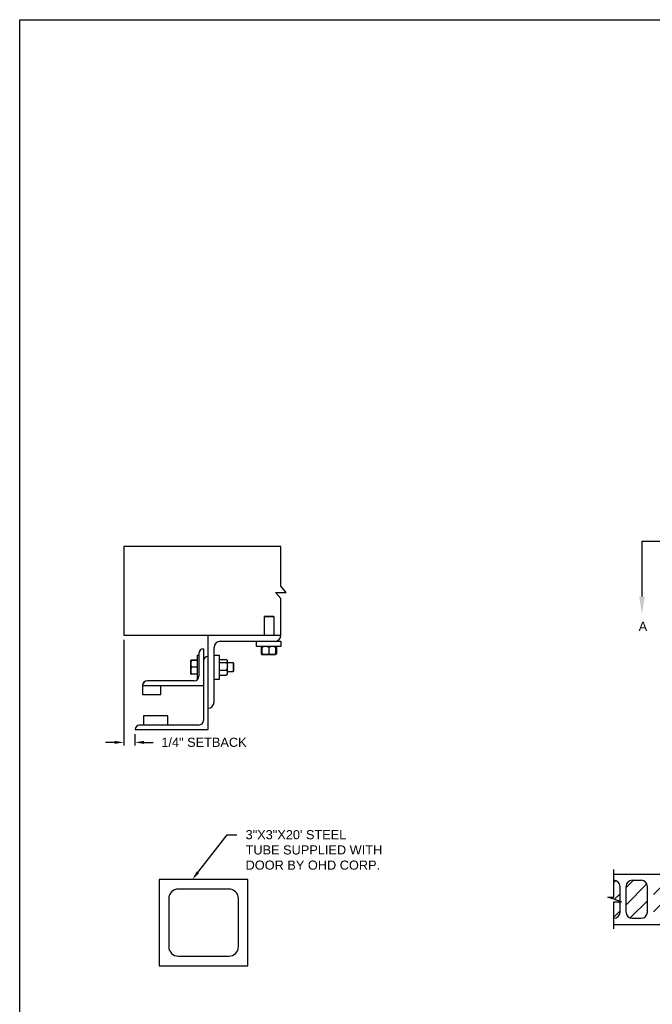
# Model space of a CAD drawing. Header units: inches. Extents: x 169.6 to 213.7, y 195.1 to 247.7.
# Tile 44 of 48: x 169.6 to 176.1, y 237.1 to 247.2. Entities that reach past the tile are written whole.
import ezdxf
from ezdxf import colors
from ezdxf.entities.mleader import LeaderData, LeaderLine
from ezdxf.math import Vec2, Vec3

# ---------------------------------------------------------------- set-up
doc = ezdxf.new("R2010")
doc.units = ezdxf.units.IN
doc.header["$LTSCALE"] = 0.25
doc.header["$MEASUREMENT"] = 0
doc.linetypes.add('CENTER', pattern=[2, 1.25, -0.25, 0.25, -0.25])
for name, color, linetype in [('ANNOTATIONS', 1, 'Continuous'), ('CRANK LH', 7, 'Continuous'), ('DETAILS', 4, 'Continuous'), ('SECTION CUTS', 6, 'CENTER')]:
    doc.layers.add(name, color=color, linetype=linetype)
doc.styles.add('ARIAL', font='arial.ttf', dxfattribs={"height": 0.09375})
doc.styles.get("Standard").update_dxf_attribs({"font": 'romans.shx'})
doc.dimstyles.new('STANDARD$0', dxfattribs={"dimtxt": 0.09375, "dimasz": 0.09375, "dimexe": 0.03125, "dimexo": 0.046875, "dimgap": 0.09, "dimtad": 0, "dimtih": 1, "dimtoh": 1, "dimdec": 4, "dimzin": 0, "dimdsep": 46, "dimtxsty": 'ARIAL', "dimcen": 0.09, "dimadec": 0, "dimazin": 0, "dimtfac": 1, "dimtdec": 4, "dimtofl": 0, "dimtmove": 0, "dimatfit": 1, "dimfxl": 1, "dimtolj": 1, "dimtzin": 0, "dimarcsym": 0})

# ---------------------------------------------------------------- blocks, each defined once
blk = doc.blocks.new('*D6')
at = {"layer": 'ANNOTATIONS', "color": 0, "lineweight": -2, "transparency": 16777216}
for p, q in [((170.659, 240.815), (170.659, 239.73)), ((170.774, 239.846), (170.774, 239.73)), ((170.565, 239.762), (170.472, 239.762)), ((170.868, 239.762), (170.962, 239.762))]:
    blk.add_line(p, q, dxfattribs=at)
at = {"layer": 'ANNOTATIONS', "color": 0, "transparency": 16777216}
for points in [[(170.565, 239.777), (170.565, 239.746), (170.659, 239.762)], [(170.868, 239.777), (170.868, 239.746), (170.774, 239.762)]]:
    blk.add_solid(points, dxfattribs=at)
at = {"layer": 'defpoints', "color": 0, "transparency": 16777216}
for p in [(170.659, 240.862), (170.774, 239.893), (170.774, 239.762)]:
    blk.add_point(p, dxfattribs=at)
at = {"layer": 'ANNOTATIONS', "color": 0, "transparency": 16777216, "insert": (171.483, 239.762), "char_height": 0.09375, "attachment_point": 5, "style": 'ARIAL'}
blk.add_mtext('\\A1;1/4" SETBACK', dxfattribs=at)

msp = doc.modelspace()

# ---------------------------------------------------------------- hatches: boundary and pattern name
at = {"layer": 'CRANK LH', "linetype": 'Continuous'}
h = msp.add_hatch(dxfattribs=at)
h.set_pattern_fill('ANSI31', color=256, style=0)
h.set_pattern_definition([(45, (32.37464, 2.54673), (-0.08838835, 0.08838835), [])])
h.paths.add_polyline_path([(175.7586, 238.28353, 0.41421356), (175.6961, 238.34603), (175.6961, 238.17133), (175.63199, 238.17133), (175.7586, 238.12953)])
h.paths.add_polyline_path([(175.7586, 238.12442), (175.6961, 238.12442), (175.6961, 237.9554, 0.41421356), (175.7586, 238.0179)])
h.paths.add_polyline_path([(175.8211, 238.0179, 0.41421356), (175.8836, 237.9554), (175.97735, 237.9554, 0.41421356), (176.03985, 238.0179), (176.03985, 238.28353, 0.41421356), (175.97735, 238.34603), (175.8836, 238.34603, 0.41421356), (175.8211, 238.28353)])
h.paths.add_polyline_path([(176.3211, 238.28353, 0.41421356), (176.2586, 238.34603), (176.16485, 238.34603, 0.41421356), (176.10235, 238.28353), (176.10235, 238.0179, 0.41421356), (176.16485, 237.9554), (176.2586, 237.9554, 0.41421356), (176.3211, 238.0179)])

# ---------------------------------------------------------------- linework, layer by layer
for p, q in [((175.6961, 238.17133), (175.6961, 238.4554)), ((175.77407, 238.12442), (175.63199, 238.17133)), ((175.63199, 238.17133), (175.6961, 238.17133)), ((175.6961, 237.84603), (175.6961, 238.12442)), ((175.6961, 238.12442), (175.77407, 238.12442))]:
    msp.add_line(p, q, dxfattribs=at)
at = {"layer": 'CRANK LH'}
for p, q in [((175.6961, 238.40853), (176.3836, 238.40853)), ((175.7586, 238.12953), (175.7586, 238.28353)), ((175.8211, 238.0179), (175.8211, 238.28353)), ((175.8836, 238.34603), (175.97735, 238.34603)), ((176.03985, 238.0179), (176.03985, 238.28353)), ((175.7586, 238.0179), (175.7586, 238.12442)), ((175.6961, 237.8929), (176.3836, 237.8929)), ((175.8836, 237.9554), (175.97735, 237.9554))]:
    msp.add_line(p, q, dxfattribs=at)
for centre, start, end in [((175.6961, 238.28353), 0, 90), ((175.8836, 238.28353), 90, 180), ((175.97735, 238.28353), 0, 90), ((175.6961, 238.0179), 270, 0), ((175.8836, 238.0179), 180, 270), ((175.97735, 238.0179), 270, 0)]:
    msp.add_arc(centre, 0.0625, start, end, dxfattribs=at)
at = {"layer": 'defpoints'}
msp.add_lwpolyline([(189.05875, 234.44685), (169.58887, 234.44685), (169.58887, 247.18196), (189.05875, 247.18196)], close=True, dxfattribs=at)
at = {"layer": 'DETAILS'}
for p, q in [((172.32668, 241.30234), (172.27235, 241.36559)), ((172.21802, 241.30234), (172.32668, 241.30234)), ((172.27235, 241.23909), (172.21802, 241.30234)), ((172.11086, 241.05859), (172.10625, 241.05398)), ((172.10625, 240.86184), (172.10625, 241.05398)), ((172.10625, 241.05398), (172.2, 241.05398)), ((172.11086, 241.05859), (172.1954, 241.05859)), ((172.1954, 241.05859), (172.2, 241.05398)), ((172.2, 241.05398), (172.2, 240.86184)), ((171.52434, 239.89309), (171.52434, 240.86184)), ((171.47746, 240.72121), (171.47746, 239.98684)), ((171.58684, 240.17434), (171.58684, 240.73684)), ((171.64934, 240.79934), (172.27434, 240.79934)), ((172.02434, 240.74609), (172.02434, 240.79934)), ((172.27434, 240.74609), (172.02434, 240.74609)), ((172.07335, 240.73851), (172.07028, 240.73671)), ((172.07028, 240.73671), (172.07028, 240.67234)), ((172.07244, 240.73671), (172.07244, 240.67234)), ((172.07587, 240.74337), (172.07886, 240.74594)), ((172.07903, 240.73799), (172.07639, 240.73671)), ((172.07639, 240.73671), (172.07639, 240.67234)), ((172.07903, 240.73671), (172.07903, 240.67234)), ((172.14934, 240.73671), (172.14934, 240.67234)), ((172.21965, 240.73671), (172.21965, 240.67234)), ((172.22228, 240.73671), (172.22228, 240.67234)), ((172.22624, 240.73671), (172.22624, 240.67234)), ((172.2284, 240.73671), (172.2284, 240.67234)), ((172.27434, 240.79934), (172.27434, 240.74609)), ((171.41209, 240.65871), (171.43059, 240.65871)), ((171.41209, 240.65871), (171.41209, 240.40871)), ((171.43059, 240.67434), (171.43059, 240.43996)), ((171.58684, 240.65871), (171.64009, 240.65871)), ((171.64009, 240.65871), (171.64009, 240.40871)), ((171.64209, 240.45321), (171.64209, 240.61421)), ((171.64209, 240.61421), (171.71384, 240.61421)), ((171.71821, 240.60983), (171.72321, 240.60403)), ((172.07335, 240.67054), (172.07028, 240.67234)), ((172.07681, 240.66999), (172.07244, 240.67234)), ((172.07903, 240.66296), (172.07587, 240.66569)), ((172.07903, 240.67106), (172.07639, 240.67234)), ((172.07903, 240.66296), (172.21965, 240.66296)), ((171.34659, 240.60403), (171.3466, 240.60404)), ((171.34659, 240.60403), (171.34659, 240.60403)), ((171.34659, 240.4634), (171.34659, 240.60403)), ((171.41209, 240.60592), (171.35287, 240.60592)), ((171.41209, 240.60519), (171.35287, 240.60519)), ((171.41209, 240.60515), (171.35287, 240.60515)), ((171.41209, 240.60493), (171.35287, 240.60493)), ((171.41209, 240.60409), (171.35287, 240.60409)), ((171.41209, 240.53385), (171.35287, 240.53385)), ((171.64009, 240.60403), (171.64209, 240.60403)), ((171.64209, 240.58311), (171.71384, 240.58311)), ((171.72321, 240.4634), (171.72321, 240.60403)), ((171.72321, 240.58059), (171.78248, 240.58059)), ((171.78248, 240.58059), (171.78709, 240.57598)), ((171.78248, 240.58059), (171.78248, 240.48684)), ((171.78709, 240.57598), (171.78709, 240.49144)), ((171.34659, 240.4634), (171.34659, 240.4634)), ((171.3466, 240.46337), (171.3466, 240.46338)), ((171.34661, 240.46337), (171.3466, 240.46337)), ((171.34664, 240.46332), (171.34661, 240.46337)), ((171.35264, 240.46334), (171.35287, 240.46249)), ((171.35264, 240.46233), (171.35287, 240.4615)), ((171.41209, 240.46347), (171.35287, 240.46347)), ((171.41209, 240.46333), (171.35287, 240.46333)), ((171.41209, 240.46249), (171.35287, 240.46249)), ((171.41209, 240.46228), (171.35287, 240.46228)), ((171.41209, 240.46224), (171.35287, 240.46224)), ((171.41209, 240.4615), (171.35287, 240.4615)), ((171.41865, 240.40871), (171.41209, 240.40871)), ((171.64009, 240.40871), (171.58684, 240.40871)), ((171.64209, 240.4634), (171.64009, 240.4634)), ((171.64209, 240.50261), (171.71384, 240.50261)), ((171.64209, 240.45321), (171.71384, 240.45321)), ((171.72321, 240.4634), (171.71821, 240.4576)), ((171.78248, 240.48684), (171.72321, 240.48684)), ((171.78709, 240.49144), (171.78248, 240.48684)), ((170.85246, 240.34963), (170.85246, 240.25246)), ((170.85246, 240.34621), (171.47746, 240.34621)), ((171.38371, 240.39309), (170.89934, 240.39309)), ((171.03996, 240.25246), (171.03996, 240.34621)), ((170.85246, 240.25246), (171.03996, 240.25246)), ((171.11028, 240.03371), (170.86028, 240.03371)), ((170.86028, 240.03371), (170.86028, 239.93996)), ((171.11028, 239.93996), (171.11028, 240.03371)), ((171.43059, 239.93996), (170.82121, 239.93996)), ((170.77434, 239.89309), (171.52434, 239.89309))]:
    msp.add_line(p, q, dxfattribs=at)
for points in [[(172.27235, 241.36559), (172.27235, 241.77384), (170.65901, 241.77384), (170.65901, 240.86184), (172.27434, 240.86184)], [(172.27235, 240.86184), (172.27235, 241.23909)]]:
    msp.add_lwpolyline(points, dxfattribs=at)
at = {"layer": 'DETAILS', "linetype": 'Continuous'}
msp.add_lwpolyline([(171.02267, 237.46864), (171.93492, 237.46864), (171.93492, 238.3534), (171.02267, 238.3534)], close=True, dxfattribs=at)
msp.add_lwpolyline([(171.73889, 237.56666, 0.41421356), (171.8369, 237.66468), (171.8369, 238.15737, 0.41421356), (171.73889, 238.25538), (171.2187, 238.25538, 0.41421356), (171.12068, 238.15737), (171.12068, 237.66468, 0.41421356), (171.2187, 237.56666)], format="xyb", close=True, dxfattribs=at)
at = {"layer": 'DETAILS'}
for centre, radius, start, end in [((172.21184, 240.86184), 0.0625, 270, 0), ((171.47746, 240.67434), 0.04688, 90, 180), ((171.64934, 240.73684), 0.0625, 90, 180), ((171.52434, 240.59621), 0.04688, 90, 180), ((171.38371, 240.43996), 0.04688, 270, 0), ((170.89769, 240.34785), 0.04527, 87.917978, 177.754387), ((170.89934, 240.34621), 0.04688, 90, 180), ((171.52434, 240.17434), 0.0625, 270, 0), ((170.82121, 239.89309), 0.04688, 90, 180), ((171.43059, 239.98684), 0.04688, 270, 0)]:
    msp.add_arc(centre, radius, start, end, dxfattribs=at)
for points, knots in [([(172.07028, 240.73671), (172.07209, 240.73958), (172.07391, 240.74247), (172.07586, 240.74335), (172.07587, 240.74336)], [0, 0, 0, 0, 0.99332562, 1, 1, 1, 1]), ([(172.07244, 240.73671), (172.07311, 240.73808), (172.07471, 240.74131), (172.07646, 240.74425), (172.07755, 240.74473), (172.07766, 240.74478)], [0, 0, 0, 0, 0.39860917, 0.94310679, 1, 1, 1, 1]), ([(172.07903, 240.74002), (172.07851, 240.73983), (172.07625, 240.73899), (172.0741, 240.7377), (172.07244, 240.73671)], [0, 0, 0, 0, 0.22784114, 1, 1, 1, 1]), ([(172.11418, 240.74609), (172.10926, 240.74573), (172.09924, 240.74501), (172.08759, 240.7408), (172.08096, 240.73763), (172.07903, 240.73671)], [0, 0, 0, 0, 0.40629057, 0.82726642, 1, 1, 1, 1]), ([(172.07903, 240.73671), (172.07903, 240.73811), (172.07903, 240.7414), (172.07903, 240.7452), (172.07903, 240.74579), (172.07903, 240.74609)], [0, 0, 0, 0, 0.26545991, 0.62807649, 1, 1, 1, 1]), ([(172.14934, 240.73671), (172.14387, 240.73918), (172.13274, 240.74419), (172.12058, 240.74607), (172.11435, 240.74609), (172.11418, 240.74609)], [0, 0, 0, 0, 0.48434141, 0.98632773, 1, 1, 1, 1]), ([(172.18449, 240.74609), (172.17957, 240.74573), (172.16955, 240.74501), (172.1579, 240.7408), (172.15127, 240.73763), (172.14934, 240.73671)], [0, 0, 0, 0, 0.40629057, 0.82726642, 1, 1, 1, 1]), ([(172.21965, 240.73671), (172.21418, 240.73918), (172.20305, 240.74419), (172.19089, 240.74607), (172.18466, 240.74609), (172.18449, 240.74609)], [0, 0, 0, 0, 0.48434141, 0.98632773, 1, 1, 1, 1]), ([(172.21965, 240.73671), (172.21965, 240.73811), (172.21965, 240.7414), (172.21965, 240.7452), (172.21965, 240.74579), (172.21965, 240.74609)], [0, 0, 0, 0, 0.26545991, 0.62807649, 1, 1, 1, 1]), ([(172.21982, 240.74579), (172.22012, 240.74537), (172.2208, 240.74446), (172.22162, 240.7407), (172.22212, 240.7377), (172.22228, 240.73671)], [0, 0, 0, 0, 0.36178326, 0.79041419, 1, 1, 1, 1]), ([(172.22102, 240.74464), (172.22129, 240.74448), (172.2226, 240.74375), (172.22434, 240.74067), (172.22577, 240.73769), (172.22624, 240.73671)], [0, 0, 0, 0, 0.15175447, 0.72144224, 1, 1, 1, 1]), ([(172.2284, 240.73671), (172.22659, 240.73958), (172.22477, 240.74247), (172.22281, 240.74335), (172.2228, 240.74336)], [0, 0, 0, 0, 0.99332562, 1, 1, 1, 1]), ([(171.71384, 240.61421), (171.71523, 240.6129), (171.71853, 240.60978), (171.72233, 240.60459), (171.72292, 240.60066), (171.72321, 240.59866)], [0, 0, 0, 0, 0.26545991, 0.62807649, 1, 1, 1, 1]), ([(172.07028, 240.67234), (172.07209, 240.66947), (172.07391, 240.66659), (172.07586, 240.6657), (172.07587, 240.66569)], [0, 0, 0, 0, 0.99332562, 1, 1, 1, 1]), ([(172.07244, 240.67234), (172.07311, 240.67097), (172.07471, 240.66774), (172.07646, 240.6648), (172.07755, 240.66432), (172.07766, 240.66427)], [0, 0, 0, 0, 0.39860917, 0.94310679, 1, 1, 1, 1]), ([(172.07639, 240.67234), (172.07663, 240.67095), (172.07719, 240.66767), (172.07802, 240.66419), (172.07861, 240.66364), (172.07886, 240.66342)], [0, 0, 0, 0, 0.30001685, 0.70983799, 1, 1, 1, 1]), ([(172.11418, 240.66296), (172.10926, 240.66332), (172.09924, 240.66405), (172.08759, 240.66825), (172.08096, 240.67142), (172.07903, 240.67234)], [0, 0, 0, 0, 0.40629057, 0.82726642, 1, 1, 1, 1]), ([(172.07903, 240.67234), (172.07903, 240.67095), (172.07903, 240.66765), (172.07903, 240.66385), (172.07903, 240.66326), (172.07903, 240.66296)], [0, 0, 0, 0, 0.26545991, 0.62807649, 1, 1, 1, 1]), ([(172.14934, 240.67234), (172.14387, 240.66988), (172.13274, 240.66486), (172.12058, 240.66298), (172.11435, 240.66296), (172.11418, 240.66296)], [0, 0, 0, 0, 0.48434141, 0.98632773, 1, 1, 1, 1]), ([(172.18449, 240.66296), (172.17957, 240.66332), (172.16955, 240.66405), (172.1579, 240.66825), (172.15127, 240.67142), (172.14934, 240.67234)], [0, 0, 0, 0, 0.40629057, 0.82726642, 1, 1, 1, 1]), ([(172.21965, 240.67234), (172.21418, 240.66988), (172.20305, 240.66486), (172.19089, 240.66298), (172.18466, 240.66296), (172.18449, 240.66296)], [0, 0, 0, 0, 0.48434141, 0.98632773, 1, 1, 1, 1]), ([(172.21965, 240.67234), (172.21965, 240.67095), (172.21965, 240.66765), (172.21965, 240.66385), (172.21965, 240.66326), (172.21965, 240.66296)], [0, 0, 0, 0, 0.26545991, 0.62807649, 1, 1, 1, 1]), ([(172.21982, 240.66327), (172.22012, 240.66368), (172.2208, 240.66459), (172.22162, 240.66835), (172.22212, 240.67135), (172.22228, 240.67234)], [0, 0, 0, 0, 0.36127383, 0.7902469, 1, 1, 1, 1]), ([(172.22102, 240.66442), (172.22129, 240.66457), (172.2226, 240.66531), (172.22434, 240.66838), (172.22577, 240.67136), (172.22624, 240.67234)], [0, 0, 0, 0, 0.15175447, 0.72144224, 1, 1, 1, 1]), ([(172.2284, 240.67234), (172.22659, 240.66947), (172.22477, 240.66659), (172.22281, 240.6657), (172.2228, 240.66569)], [0, 0, 0, 0, 0.993325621, 1, 1, 1, 1]), ([(171.35287, 240.60409), (171.35111, 240.59839), (171.34757, 240.58688), (171.34692, 240.57497), (171.34659, 240.56897)], [0, 0, 0, 0, 0.49545796, 1, 1, 1, 1]), ([(171.34659, 240.60403), (171.3468, 240.60403), (171.34723, 240.60405), (171.34991, 240.60407), (171.35211, 240.60409), (171.35287, 240.60409)], [0, 0, 0, 0, 0.3928666, 0.79169603, 1, 1, 1, 1]), ([(171.34659, 240.56897), (171.3466, 240.56814), (171.34665, 240.56183), (171.34802, 240.54994), (171.35124, 240.53925), (171.35287, 240.53385)], [0, 0, 0, 0, 0.07010266, 0.53079095, 1, 1, 1, 1]), ([(171.35287, 240.53385), (171.35111, 240.52813), (171.34757, 240.5166), (171.34692, 240.50467), (171.34659, 240.49866)], [0, 0, 0, 0, 0.49545796, 1, 1, 1, 1]), ([(171.35287, 240.60493), (171.35152, 240.60482), (171.34882, 240.60458), (171.34692, 240.60429), (171.34672, 240.6041), (171.34665, 240.60404)], [0, 0, 0, 0, 0.39883061, 0.80149747, 1, 1, 1, 1]), ([(171.35287, 240.60515), (171.35152, 240.605), (171.34882, 240.60471), (171.34693, 240.60435), (171.34673, 240.60412), (171.34667, 240.60405)], [0, 0, 0, 0, 0.40277376, 0.80942169, 1, 1, 1, 1]), ([(171.35287, 240.60592), (171.35153, 240.60568), (171.34883, 240.60518), (171.34698, 240.60457), (171.34678, 240.60421), (171.34672, 240.60411)], [0, 0, 0, 0, 0.41812145, 0.84026469, 1, 1, 1, 1]), ([(171.72321, 240.59866), (171.7232, 240.59831), (171.72314, 240.59598), (171.7216, 240.59163), (171.71785, 240.58682), (171.71483, 240.58403), (171.71384, 240.58311)], [0, 0, 0, 0, 0.06653229, 0.43528257, 0.81455084, 1, 1, 1, 1]), ([(171.71384, 240.58311), (171.7163, 240.57685), (171.72132, 240.56411), (171.7232, 240.55019), (171.72321, 240.54305), (171.72321, 240.54286)], [0, 0, 0, 0, 0.48434141, 0.98632773, 1, 1, 1, 1]), ([(171.72321, 240.54286), (171.72286, 240.53723), (171.72213, 240.52576), (171.71793, 240.51242), (171.71476, 240.50482), (171.71384, 240.50261)], [0, 0, 0, 0, 0.40629057, 0.82726642, 1, 1, 1, 1]), ([(171.34659, 240.49866), (171.3466, 240.49782), (171.34665, 240.49151), (171.34802, 240.4796), (171.35124, 240.46888), (171.35287, 240.46347)], [0, 0, 0, 0, 0.070102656, 0.530790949, 1, 1, 1, 1]), ([(171.35287, 240.46347), (171.35211, 240.46346), (171.34993, 240.46345), (171.34725, 240.46343), (171.34681, 240.46341), (171.34659, 240.4634)], [0, 0, 0, 0, 0.2083045, 0.6015254, 1, 1, 1, 1]), ([(171.34659, 240.4634), (171.34666, 240.4634), (171.34687, 240.46338), (171.3488, 240.46336), (171.35151, 240.46334), (171.35287, 240.46333)], [0, 0, 0, 0, 0.22973043, 0.61267004, 1, 1, 1, 1]), ([(171.71384, 240.50261), (171.7163, 240.49877), (171.72132, 240.49095), (171.7232, 240.48241), (171.72321, 240.47803), (171.72321, 240.47791)], [0, 0, 0, 0, 0.484341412, 0.986327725, 1, 1, 1, 1]), ([(171.72321, 240.47791), (171.72286, 240.47446), (171.72213, 240.46742), (171.71793, 240.45923), (171.71476, 240.45457), (171.71384, 240.45321)], [0, 0, 0, 0, 0.40629057, 0.82726642, 1, 1, 1, 1]), ([(171.71805, 240.45769), (171.71764, 240.45711), (171.71653, 240.45558), (171.71488, 240.45413), (171.71384, 240.45321)], [0, 0, 0, 0, 0.37432244, 1, 1, 1, 1])]:
    msp.add_open_spline(points, degree=3, knots=knots, dxfattribs=at)
at = {"layer": 'SECTION CUTS'}
msp.add_line((175.98461, 241.82889), (182.80619, 241.82889), dxfattribs=at)

# ---------------------------------------------------------------- texts
at = {"layer": 'SECTION CUTS', "style": 'ARIAL'}
msp.add_text('A', height=0.09375, dxfattribs=at).set_placement((175.95013, 240.90646))

# ---------------------------------------------------------------- dimensions: what is measured, and where the dimension line sits
at = {"layer": 'ANNOTATIONS'}
dim = msp.add_linear_dim(base=(170.77434, 239.76161), p1=(170.65901, 240.86184), p2=(170.77434, 239.89309), text='1/4" SETBACK', dimstyle='STANDARD$0', override={"dimarcsym": 1}, dxfattribs=at)
dim.commit()
dim.dimension.update_dxf_attribs({"geometry": '*D6', "text_midpoint": (171.48273, 239.76161), "dimtype": 160})

# ---------------------------------------------------------------- leaders
ml = msp.add_multileader_mtext('Standard', dxfattribs=at)
ml.set_content('3"X3"X20\' STEEL TUBE SUPPLIED WITH DOOR BY OHD CORP.', color=256, style='ARIAL')
ml.set_leader_properties()
ml.build(insert=Vec2(0, 0))
ml.multileader.update_dxf_attribs({"dogleg_length": 0.36, "arrow_head_size": 0.09375})
ctx = ml.context
ctx.base_point, ctx.char_height, ctx.arrow_head_size, ctx.landing_gap_size, ctx.plane_origin = Vec3(171.8206, 238.81312), 0.09375, 0.09375, 0.09, Vec3(171.03557, 238.37989)
notes = []
notes.append((ctx, [(0, (1, 1, 0), (171.72265, 238.81312), (1, 0), 0.09796, [(0, [(171.36258, 238.3534)], 0, [])])]))
ctx.mtext.insert, ctx.mtext.width, ctx.mtext.flow_direction = Vec3(171.9106, 238.8608), 1.4026992, 5
at = {"layer": 'SECTION CUTS'}
ml = msp.add_multileader_mtext('Standard', dxfattribs=at)
ml.set_content('', color=256)
ml.set_leader_properties()
ml.build(insert=Vec2(0, 0))
ml.multileader.update_dxf_attribs({"dogleg_length": 0, "arrow_head_size": 0.18})
ctx = ml.context
ctx.base_point, ctx.char_height, ctx.arrow_head_size, ctx.landing_gap_size, ctx.plane_origin = Vec3(175.98461, 241.82889), 0.18, 0.18, 0, Vec3(175.98461, 241.07937)
notes.append((ctx, [(0, (1, 1, 0), (175.98461, 241.82889), (1, 0), 0, [(0, [(175.98461, 241.07937)], 0, [])])]))
ctx.mtext.insert, ctx.mtext.flow_direction = Vec3(175.98461, 241.91889), 5
for ctx, leaders in notes:
    for number, flags, end, landing, length, lines in leaders:
        leader = LeaderData()
        leader.index, (leader.has_last_leader_line, leader.has_dogleg_vector, leader.attachment_direction) = number, flags
        leader.last_leader_point, leader.dogleg_vector, leader.dogleg_length = Vec3(end), Vec3(landing), length
        for number, points, colour, breaks in lines:
            line = LeaderLine()
            line.index, line.vertices, line.color, line.breaks = number, Vec3.list(points), colors.encode_raw_color(colour), breaks
            leader.lines.append(line)
        ctx.leaders.append(leader)

doc.saveas('drawing.dxf')
